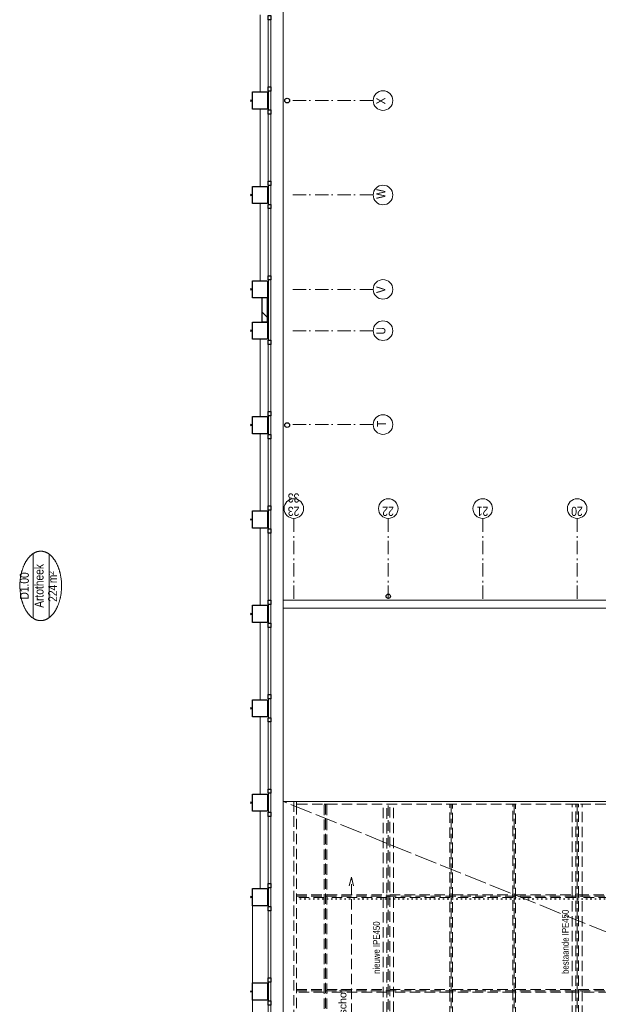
# Model space of a CAD drawing. Header units: millimetres. Extents: x 164327 to 368283, y 131426 to 274001.
# Tile 72 of 160: x 325379 to 336161, y 191884 to 210241. Entities that reach past the tile are written whole.
import ezdxf
from ezdxf.enums import TextEntityAlignment as Align

# ---------------------------------------------------------------- set-up
doc = ezdxf.new("R2010")
doc.units = ezdxf.units.MM
doc.header["$LTSCALE"] = 400
doc.header["$PDMODE"] = 3
doc.header["$PDSIZE"] = 15
for name, pattern in [('STYLE_02', [0.694427, 0.486069, -0.208359]), ('STYLE_03', [1.25, 1.041641, -0.208359]), ('STYLE_05', [0.208282, 0.069427, -0.138855]), ('STYLE_06', [1.041641, 0.625, -0.208282, 0.069427, -0.138931])]:
    doc.linetypes.add(name, pattern=pattern)
for name, color, linetype, lineweight in [('Buitenkozijnen', 140, 'Continuous', 15), ('mat-baksteen', 5, 'Continuous', 25), ('mat-beton (ihwg)', 5, 'Continuous', 25), ('mat-kalkzandsteen', 5, 'Continuous', 25), ('mat-staal', 5, 'Continuous', 25), ('None', 7, 'Continuous', 9), ('Ruimtenummers', 5, 'Continuous', 25), ('Tekst', 140, 'Continuous', 15)]:
    doc.layers.add(name, color=color, linetype=linetype, lineweight=lineweight)
doc.styles.add('Arial', font='arial.ttf', dxfattribs={"height": 211.666667})
doc.styles.add('Arial Narrow', font='ARIALN.TTF', dxfattribs={"height": 222.25})

# ---------------------------------------------------------------- blocks, each defined once
blk = doc.blocks.new('*U845')
at = {"layer": 'None', "color": 43, "linetype": 'Continuous', "lineweight": 9}
for points, knots in [([(0, 0), (0, 5), (3.894, 10), (11.68, 20), (20, 0)], [0, 0, 0, 0.3093529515, 0.3093529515, 1, 1, 1]), ([(20, 0), (28.32, -20), (36.106, -10), (40, -5), (40, 0), (40, 5), (36.106, 10), (28.32, 20), (20, 0)], [0, 0, 0, 0.3453298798, 0.3453298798, 0.500007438, 0.500007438, 0.6546816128, 0.6546816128, 1, 1, 1]), ([(20, 0), (25.824, -14), (31.2742, -7), (34, -3.5), (34, 0), (34, 3.5), (31.2742, 7), (25.824, 14), (20, 0)], [0, 0, 0, 0.3453298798, 0.3453298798, 0.500007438, 0.500007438, 0.6546816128, 0.6546816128, 1, 1, 1])]:
    blk.add_open_spline(points, degree=2, knots=knots, dxfattribs=at)
blk = doc.blocks.new('*U846')
at = {"layer": 'None', "color": 43}
blk.add_blockref('*U845', (0, 0), dxfattribs=at)
blk = doc.blocks.new('*U847')
at = {"layer": 'None', "color": 43, "linetype": 'Continuous', "lineweight": 9}
for points, knots in [([(0, 0), (0, 5), (3.894, 10), (11.68, 20), (20, 0)], [0, 0, 0, 0.3093529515, 0.3093529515, 1, 1, 1]), ([(20, 0), (28.32, -20), (36.106, -10), (40, -5), (40, 0), (40, 5), (36.106, 10), (28.32, 20), (20, 0)], [0, 0, 0, 0.3453298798, 0.3453298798, 0.500007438, 0.500007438, 0.6546816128, 0.6546816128, 1, 1, 1]), ([(20, 0), (25.824, -14), (31.2742, -7), (34, -3.5), (34, 0), (34, 3.5), (31.2742, 7), (25.824, 14), (20, 0)], [0, 0, 0, 0.3453298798, 0.3453298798, 0.500007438, 0.500007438, 0.6546816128, 0.6546816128, 1, 1, 1])]:
    blk.add_open_spline(points, degree=2, knots=knots, dxfattribs=at)
blk = doc.blocks.new('*U848')
at = {"layer": 'None', "color": 43}
blk.add_blockref('*U847', (0, 0), dxfattribs=at)
blk = doc.blocks.new('*X237')
at = {"layer": 'None', "lineweight": 9}
blk.add_line((-68, -68), (68, 68), dxfattribs=at)
blk = doc.blocks.new('Kolom O 194')
at = {"layer": 'mat-staal', "lineweight": 25}
for radius in [96.8, 88.8]:
    blk.add_circle((0, 0), radius, dxfattribs=at)
at = {"layer": 'mat-staal'}
blk.add_blockref('*X237', (0, 0), dxfattribs=at)
blk = doc.blocks.new('*U849')
at = {"layer": 'None', "color": 8, "linetype": 'STYLE_02', "lineweight": 5}
for p, q in [((1057, -27345), (-2522, -27345)), ((1057, -27535), (-2522, -27535)), ((-39, -27420), (-1459, -27420)), ((-39, -27460), (-1459, -27460))]:
    blk.add_line(p, q, dxfattribs=at)
at = {"layer": 'None', "color": 43, "linetype": 'STYLE_02', "lineweight": 9}
for p, q in [((-2459, -27420), (-1459, -27420)), ((-2459, -27460), (-1459, -27460)), ((-59, -27420), (948, -27420)), ((-59, -27460), (948, -27460))]:
    blk.add_line(p, q, dxfattribs=at)
at = {"layer": 'None', "color": 7}
for p in [(-2522, -27440), (1044, -27440)]:
    blk.add_blockref('Kolom O 194', p, dxfattribs=at)
at = {"layer": 'None', "color": 43}
for name, p, rotation in [('*U846', (-1459, -27420), 270), ('*U848', (-59, -27460), 90)]:
    blk.add_blockref(name, p, dxfattribs=dict(at, rotation=rotation))
blk = doc.blocks.new('*U850')
at = {"layer": 'None', "color": 43, "linetype": 'STYLE_02', "lineweight": 9}
blk.add_line((150, -11550), (4950, -11550), dxfattribs=at)
at = {"layer": 'None', "color": 43, "lineweight": 9}
for q in [(4791, -11507), (4791, -11593)]:
    blk.add_line((4950, -11550), q, dxfattribs=at)
at = {"layer": 'None', "color": 43, "insert": (1630, -11317), "char_height": 141.1, "attachment_point": 1, "style": 'Arial'}
blk.add_mtext('afschot', dxfattribs=at)
blk = doc.blocks.new('*U851')
at = {"layer": 'None', "color": 43, "linetype": 'STYLE_02', "lineweight": 9}
blk.add_line((1807, -6582), (4911, -6582), dxfattribs=at)
at = {"layer": 'None', "color": 43, "lineweight": 9}
for q in [(4752, -6539), (4752, -6624)]:
    blk.add_line((4911, -6582), q, dxfattribs=at)
at = {"layer": 'None', "color": 43, "insert": (2187, -6349), "char_height": 141.1, "attachment_point": 1, "style": 'Arial'}
blk.add_mtext('afschot', dxfattribs=at)
blk = doc.blocks.new('*U852')
at = {"layer": 'None', "color": 43, "linetype": 'STYLE_02', "lineweight": 9}
blk.add_line((150, -18650), (4950, -18650), dxfattribs=at)
at = {"layer": 'None', "color": 43, "lineweight": 9}
for q in [(4791, -18607), (4791, -18693)]:
    blk.add_line((4950, -18650), q, dxfattribs=at)
at = {"layer": 'None', "color": 43, "insert": (1630, -18417), "char_height": 141.1, "attachment_point": 1, "style": 'Arial'}
blk.add_mtext('afschot', dxfattribs=at)
blk = doc.blocks.new('*U853')
at = {"layer": 'None', "color": 43, "linetype": 'STYLE_02', "lineweight": 9}
blk.add_line((-2503, -24370), (715, -24370), dxfattribs=at)
at = {"layer": 'None', "color": 43, "lineweight": 9}
for q in [(556, -24327), (556, -24413)]:
    blk.add_line((715, -24370), q, dxfattribs=at)
at = {"layer": 'None', "color": 43, "insert": (-1973, -24137), "char_height": 141.1, "attachment_point": 1, "style": 'Arial'}
blk.add_mtext('afschot', dxfattribs=at)
blk = doc.blocks.new('*U854')
at = {"layer": 'None', "color": 43, "linetype": 'STYLE_02', "lineweight": 9}
for p, q in [((-513, -5558), (-72, -6000)), ((-2669, -7370), (-2576, -7370)), ((-2576, -7370), (-2027, -7919))]:
    blk.add_line(p, q, dxfattribs=at)
blk.add_arc((136, -8168), 2178, 173.4354, 95.4977, dxfattribs=at)
blk = doc.blocks.new('*U855')
at = {"layer": 'None', "color": 140, "linetype": 'STYLE_03', "lineweight": 15}
for p, q in [((-2694, -27630), (6326, -5310)), ((6326, -21570), (-2669, -8170))]:
    blk.add_line(p, q, dxfattribs=at)
at = {"layer": 'None', "color": 140, "linetype": 'STYLE_02', "lineweight": 15}
for p, q in [((1036, -5558), (1036, -6185)), ((2796, -5558), (2796, -21322)), ((4556, -5558), (4556, -21322)), ((6276, -6098), (792, -6098)), ((6251, -7271), (2059, -7271)), ((2121, -7175), (6276, -7175)), ((2121, -7365), (6276, -7365)), ((-2024, -8445), (-2674, -8445)), ((6276, -8445), (2297, -8445)), ((-1485, -9618), (-2674, -9618)), ((6276, -9618), (1762, -9618)), ((-724, -10169), (-724, -27575)), ((1036, -10145), (1036, -21322)), ((-2674, -10695), (6276, -10695)), ((6276, -10791), (-2669, -10791)), ((-2674, -10885), (6276, -10885)), ((6276, -11965), (-2674, -11965)), ((6276, -13138), (-2674, -13138)), ((-2674, -14215), (6276, -14215)), ((6276, -14311), (-2674, -14311)), ((-2674, -14405), (6276, -14405)), ((6276, -15485), (-2674, -15485)), ((6276, -16658), (-2674, -16658)), ((-2674, -17735), (6276, -17735)), ((6276, -17831), (-2674, -17831)), ((-2674, -17925), (6276, -17925)), ((6276, -19005), (-2674, -19005)), ((6276, -20178), (-2674, -20178)), ((-2674, -21255), (6276, -21255)), ((1011, -21351), (-2674, -21351)), ((-2674, -21445), (6276, -21445)), ((1011, -22524), (-2674, -22524)), ((1011, -23697), (-2674, -23697)), ((-2674, -24775), (1011, -24775)), ((1011, -24870), (-2674, -24870)), ((-2674, -24965), (1011, -24965)), ((1011, -26043), (-2674, -26043)), ((1011, -27216), (-2674, -27216)), ((1241, -27590), (-2719, -27590)), ((1241, -27630), (-2719, -27630))]:
    blk.add_line(p, q, dxfattribs=at)
at = {"layer": 'None', "color": 43, "linetype": 'STYLE_02', "lineweight": 9}
for p, q in [((792, -6073), (6276, -6073)), ((792, -6123), (792, -6073)), ((792, -6123), (6276, -6123)), ((6276, -6123), (6276, -6073)), ((2113, -7246), (6276, -7246)), ((2136, -7296), (6276, -7296)), ((6276, -7296), (6276, -7246)), ((-2669, -8419), (-2669, -8469)), ((-2035, -8420), (-2669, -8419)), ((2314, -8419), (6276, -8419)), ((6276, -8469), (6276, -8419)), ((-2028, -8470), (-2669, -8469)), ((2307, -8469), (6276, -8469)), ((-2682, -9592), (-2682, -9642)), ((-1532, -9592), (-2682, -9592)), ((-1484, -9642), (-2682, -9642)), ((1740, -9643), (6276, -9642)), ((1788, -9593), (6276, -9592)), ((6276, -9642), (6276, -9592)), ((-2669, -10765), (6276, -10765)), ((-2669, -10815), (-2669, -10765)), ((-2669, -10815), (6276, -10815)), ((6276, -10815), (6276, -10765)), ((-2669, -11938), (6276, -11938)), ((-2669, -11988), (-2669, -11938)), ((-2669, -11988), (6276, -11988)), ((6276, -11988), (6276, -11938)), ((-2669, -13111), (6276, -13111)), ((-2669, -13161), (-2669, -13111)), ((-2669, -13161), (6276, -13161)), ((6276, -13161), (6276, -13111)), ((-2669, -14284), (6276, -14284)), ((-2669, -14334), (-2669, -14284)), ((6276, -14334), (6276, -14284)), ((-2669, -14334), (6276, -14334)), ((-2669, -15457), (6276, -15457)), ((-2669, -15507), (-2669, -15457)), ((-2669, -15507), (6276, -15507)), ((6276, -15507), (6276, -15457)), ((-2669, -16630), (6276, -16630)), ((-2669, -16680), (-2669, -16630)), ((-2669, -16680), (6276, -16680)), ((6276, -16680), (6276, -16630)), ((-2669, -17803), (6276, -17803)), ((-2669, -17853), (-2669, -17803)), ((6276, -17853), (6276, -17803)), ((-2669, -17853), (6276, -17853)), ((-2669, -18976), (6276, -18976)), ((-2669, -19026), (-2669, -18976)), ((-2669, -19026), (6276, -19026)), ((6276, -19026), (6276, -18976)), ((-2669, -20149), (6276, -20149)), ((-2669, -20199), (-2669, -20149)), ((6276, -20199), (6276, -20149)), ((-2669, -20199), (6276, -20199)), ((-2669, -21322), (1011, -21322)), ((-2669, -21372), (-2669, -21322)), ((-2669, -21372), (1011, -21372)), ((1011, -21372), (1011, -21322)), ((1011, -21322), (6326, -21322)), ((1011, -21372), (1011, -21322)), ((1011, -21372), (6326, -21372)), ((6326, -21372), (6326, -21322)), ((-2669, -22495), (1011, -22495)), ((-2669, -22545), (-2669, -22495)), ((-2669, -22545), (1011, -22545)), ((1011, -22545), (1011, -22495)), ((-2669, -23668), (1011, -23668)), ((-2669, -23718), (-2669, -23668)), ((1011, -23718), (1011, -23668)), ((-2669, -23718), (1011, -23718)), ((-2669, -24841), (1011, -24841)), ((-2669, -24891), (-2669, -24841)), ((-2669, -24891), (1011, -24891)), ((1011, -24891), (1011, -24841)), ((-2669, -26014), (1011, -26014)), ((-2669, -26064), (-2669, -26014)), ((-2669, -26064), (1011, -26064)), ((1011, -26064), (1011, -26014)), ((-2669, -27187), (1011, -27187)), ((-2669, -27237), (-2669, -27187)), ((-2669, -27237), (1011, -27237)), ((1011, -27237), (1011, -27187))]:
    blk.add_line(p, q, dxfattribs=at)
for points in [[(6326, -5508), (-634, -5508), (-584, -5558), (6326, -5558)], [(1011, -5558), (1061, -5558), (1061, -6073), (1011, -6073)], [(2771, -5558), (2821, -5558), (2821, -6073), (2771, -6073)], [(4531, -5558), (4581, -5558), (4581, -6073), (4531, -6073)], [(6276, -5558), (6326, -5558), (6326, -21322), (6276, -21322)], [(1011, -6123), (1061, -6123), (1061, -6185), (1011, -6185)], [(2771, -6123), (2821, -6123), (2821, -7246), (2771, -7246)], [(4531, -6123), (4581, -6123), (4581, -7246), (4531, -7246)], [(4531, -6123), (4581, -6123), (4581, -7246), (4531, -7246)], [(-2719, -7320), (-2669, -7320), (-2669, -27630), (-2719, -27630)], [(2771, -7296), (2821, -7296), (2821, -8419), (2771, -8419)], [(4531, -7296), (4581, -7296), (4581, -8419), (4531, -8419)], [(4531, -7296), (4581, -7296), (4581, -8419), (4531, -8419)], [(2771, -8469), (2821, -8469), (2821, -9592), (2771, -9592)], [(4531, -8469), (4581, -8469), (4581, -9592), (4531, -9592)], [(4531, -8469), (4581, -8469), (4581, -9592), (4531, -9592)], [(2771, -9642), (2821, -9642), (2821, -10765), (2771, -10765)], [(4531, -9642), (4581, -9642), (4581, -10765), (4531, -10765)], [(4531, -9642), (4581, -9642), (4581, -10765), (4531, -10765)], [(-749, -10169), (-699, -10169), (-699, -10765), (-749, -10765)], [(1011, -10145), (1061, -10145), (1061, -10765), (1011, -10765)], [(-749, -10815), (-699, -10815), (-699, -11938), (-749, -11938)], [(1011, -10815), (1061, -10815), (1061, -11938), (1011, -11938)], [(2771, -10815), (2821, -10815), (2821, -11938), (2771, -11938)], [(4531, -10815), (4581, -10815), (4581, -11938), (4531, -11938)], [(4531, -10815), (4581, -10815), (4581, -11938), (4531, -11938)], [(-749, -11988), (-699, -11988), (-699, -13111), (-749, -13111)], [(1011, -11988), (1061, -11988), (1061, -13111), (1011, -13111)], [(2771, -11988), (2821, -11988), (2821, -13111), (2771, -13111)], [(4531, -11988), (4581, -11988), (4581, -13111), (4531, -13111)], [(4531, -11988), (4581, -11988), (4581, -13111), (4531, -13111)], [(-749, -13161), (-699, -13161), (-699, -14284), (-749, -14284)], [(1011, -13161), (1061, -13161), (1061, -14284), (1011, -14284)], [(2771, -13161), (2821, -13161), (2821, -14284), (2771, -14284)], [(4531, -13161), (4581, -13161), (4581, -14284), (4531, -14284)], [(4531, -13161), (4581, -13161), (4581, -14284), (4531, -14284)], [(-749, -14334), (-699, -14334), (-699, -15457), (-749, -15457)], [(1011, -14334), (1061, -14334), (1061, -15457), (1011, -15457)], [(2771, -14334), (2821, -14334), (2821, -15457), (2771, -15457)], [(4531, -14334), (4581, -14334), (4581, -15457), (4531, -15457)], [(4531, -14334), (4581, -14334), (4581, -15457), (4531, -15457)], [(-749, -15507), (-699, -15507), (-699, -16630), (-749, -16630)], [(1011, -15507), (1061, -15507), (1061, -16630), (1011, -16630)], [(2771, -15507), (2821, -15507), (2821, -16630), (2771, -16630)], [(4531, -15507), (4581, -15507), (4581, -16630), (4531, -16630)], [(4531, -15507), (4581, -15507), (4581, -16630), (4531, -16630)], [(-749, -16680), (-699, -16680), (-699, -17803), (-749, -17803)], [(1011, -16680), (1061, -16680), (1061, -17803), (1011, -17803)], [(2771, -16680), (2821, -16680), (2821, -17803), (2771, -17803)], [(4531, -16680), (4581, -16680), (4581, -17803), (4531, -17803)], [(4531, -16680), (4581, -16680), (4581, -17803), (4531, -17803)], [(-749, -17853), (-699, -17853), (-699, -18976), (-749, -18976)], [(1011, -17853), (1061, -17853), (1061, -18976), (1011, -18976)], [(2771, -17853), (2821, -17853), (2821, -18976), (2771, -18976)], [(4531, -17853), (4581, -17853), (4581, -18976), (4531, -18976)], [(4531, -17853), (4581, -17853), (4581, -18976), (4531, -18976)], [(-749, -19026), (-699, -19026), (-699, -20149), (-749, -20149)], [(1011, -19026), (1061, -19026), (1061, -20149), (1011, -20149)], [(2771, -19026), (2821, -19026), (2821, -20149), (2771, -20149)], [(4531, -19026), (4581, -19026), (4581, -20149), (4531, -20149)], [(4531, -19026), (4581, -19026), (4581, -20149), (4531, -20149)], [(-749, -20199), (-699, -20199), (-699, -21322), (-749, -21322)], [(1011, -20199), (1061, -20199), (1061, -21322), (1011, -21322)], [(2771, -20199), (2821, -20199), (2821, -21322), (2771, -21322)], [(4531, -20199), (4581, -20199), (4581, -21322), (4531, -21322)], [(-749, -21372), (-699, -21372), (-699, -22495), (-749, -22495)], [(1011, -21372), (1061, -21372), (1061, -27590), (1011, -27590)], [(1241, -27580), (1061, -27580), (1061, -21372), (6326, -21372), (6326, -21570), (1241, -21570)], [(-749, -22545), (-699, -22545), (-699, -23668), (-749, -23668)], [(-749, -23718), (-699, -23718), (-699, -24841), (-749, -24841)], [(-749, -24891), (-699, -24891), (-699, -26014), (-749, -26014)], [(-749, -26064), (-699, -26064), (-699, -27187), (-749, -27187)], [(-749, -27237), (-699, -27237), (-699, -27575), (-749, -27575)], [(1011, -27580), (1241, -27580), (1241, -27630), (1011, -27630)]]:
    blk.add_lwpolyline(points, close=True, dxfattribs=at)
at = {"layer": 'None', "color": 7}
for name in ['*U854', '*U851', '*U850', '*U852', '*U853', '*U849']:
    blk.add_blockref(name, (0, 0), dxfattribs=at)
at = {"layer": 'Tekst', "color": 140, "insert": (-738, -26415), "char_height": 127, "attachment_point": 2, "style": 'Arial Narrow'}
blk.add_mtext('stabilisatieconstructie vlgs. opgave constructeur\\Pin lijn buiskolommen raadzaal\\P2x buiskolom, 1x bovenligende buis,\\Prvs Mcalloy-spankabels\\P', dxfattribs=at)
blk = doc.blocks.new('*X920')
at = {"layer": 'None', "lineweight": 9}
blk.add_line((15345, -5020), (15445, -4920), dxfattribs=at)
blk = doc.blocks.new('Gevelpui best 1410 (2D)')
at = {"layer": 'Buitenkozijnen', "lineweight": 15}
for p, q in [((-260, 0), (-260, -1410)), ((-260, 0), (-210, 0)), ((-210, 0), (-210, -1410)), ((-260, -1410), (-210, -1410))]:
    blk.add_line(p, q, dxfattribs=at)
at = {"layer": 'Buitenkozijnen', "color": 92, "lineweight": 25}
for points in [[(-260, 0), (-210, 0), (-210, -80), (-260, -80)], [(-260, -1330), (-210, -1330), (-210, -1410), (-260, -1410)]]:
    blk.add_lwpolyline(points, close=True, dxfattribs=at)
at = {"layer": 'None', "color": 43, "linetype": 'Continuous', "lineweight": 9}
blk.add_line((-410, 15), (-410, -1425), dxfattribs=at)
blk = doc.blocks.new('Gevelpui best 1410 beton (2D)')
at = {"layer": 'Buitenkozijnen', "lineweight": 15}
for p, q in [((-260, 0), (-260, -1410)), ((-260, 0), (-210, 0)), ((-210, 0), (-210, -1410)), ((-260, -1410), (-210, -1410))]:
    blk.add_line(p, q, dxfattribs=at)
at = {"layer": 'Buitenkozijnen', "color": 92, "lineweight": 25}
for points in [[(-260, 0), (-210, 0), (-210, -80), (-260, -80)], [(-260, -1330), (-210, -1330), (-210, -1410), (-260, -1410)]]:
    blk.add_lwpolyline(points, close=True, dxfattribs=at)
at = {"layer": 'None', "color": 43, "linetype": 'Continuous', "lineweight": 9}
blk.add_line((-550, 15), (-550, -1425), dxfattribs=at)
blk = doc.blocks.new('Kolom 280x320')
at = {"layer": 'mat-beton (ihwg)', "lineweight": 25}
blk.add_lwpolyline([(-300, 160), (-20, 160), (-20, -160), (-300, -160)], close=True, dxfattribs=at)
at = {"layer": 'None', "color": 92, "linetype": 'Continuous', "lineweight": 5}
blk.add_point((0, 0), dxfattribs=at)
blk = doc.blocks.new('Ruimtenummer UV 50')
at = {"layer": 'Ruimtenummers', "color": 8, "lineweight": 5}
for p, q in [((602, 157), (-602, 157)), ((595, -137), (-595, -137))]:
    blk.add_line(p, q, dxfattribs=at)
blk.add_open_spline([(-323, 354), (-173, 406), (173, 406), (323, 354), (473, 302), (560, 212), (647, 122), (647, 18), (647, -86), (560, -176), (473, -266), (323, -318), (173, -370), (-173, -370), (-323, -318), (-474, -266), (-560, -176), (-647, -86), (-647, 18), (-647, 122), (-560, 212), (-474, 302), (-323, 354)], degree=2, knots=[0, 0, 0, 0.09962, 0.19924, 0.19924, 0.283607, 0.283607, 0.349619, 0.349619, 0.415638, 0.415638, 0.5, 0.5, 0.59962, 0.69924, 0.69924, 0.783607, 0.783607, 0.849619, 0.849619, 0.915638, 0.915638, 1, 1, 1], dxfattribs=at)
at = {"layer": 'Ruimtenummers', "attachment_point": 2, "style": 'Arial Narrow'}
for s, insert, char_height in [(' m', (104, -122), 165.9), (' 2', (220, -133), 96.8)]:
    blk.add_mtext(s, dxfattribs=dict(at, insert=insert, char_height=char_height))
at = {"layer": 'Ruimtenummers', "style": 'Arial Narrow'}
for tag, p in [('Nummer', (0, 407)), ('Naam', (0, 132)), ('Oppervlak', (-138, -122))]:
    blk.add_attdef(tag, text='', height=166, dxfattribs=at).set_placement(p, align=Align.TOP_CENTER)
blk = doc.blocks.new('HWA')
at = {"layer": 'None', "color": 92, "linetype": 'Continuous', "lineweight": 25}
blk.add_circle((0, -74), 40, dxfattribs=at)

msp = doc.modelspace()

# ---------------------------------------------------------------- linework, layer by layer
at = {"layer": 'Buitenkozijnen', "color": 43, "linetype": 'Continuous', "lineweight": 9, "flags": 128}
msp.add_lwpolyline([(330057.02056, 210642.75849), (330287.02056, 210642.75849), (330287.02056, 188777.75849), (330266.97992, 188777.75849)], dxfattribs=at)
at = {"layer": 'Buitenkozijnen', "lineweight": 15}
for points in [[(330016.97992, 208907.75849), (330057.02056, 208907.75849), (330057.02056, 208557.75849), (330016.97992, 208557.75849)], [(330016.97992, 207147.75849), (330057.02056, 207147.75849), (330057.02056, 206797.75849), (330016.97992, 206797.75849)], [(330016.97992, 205387.75849), (330057.02056, 205387.75849), (330057.02056, 204267.75849), (330016.97992, 204267.75849)], [(330057.02056, 202857.75849), (330016.97992, 202857.75849), (330016.97992, 202507.75849), (330057.02056, 202507.75849)], [(330057.02056, 201097.75849), (330016.97992, 201097.75849), (330016.97992, 200747.75849), (330057.02056, 200747.75849)], [(330057.02056, 199337.75849), (330016.97992, 199337.75849), (330016.97992, 198987.75849), (330057.02056, 198987.75849)], [(330057.02056, 197577.75849), (330016.97992, 197577.75849), (330016.97992, 197227.75849), (330057.02056, 197227.75849)], [(330057.02056, 195817.75849), (330016.97992, 195817.75849), (330016.97992, 195467.75849), (330057.02056, 195467.75849)], [(330057.02056, 194057.75849), (330016.97992, 194057.75849), (330016.97992, 193707.75849), (330057.02056, 193707.75849)], [(330057.02056, 192297.75849), (330016.97992, 192297.75849), (330016.97992, 191947.75849), (330057.02056, 191947.75849)]]:
    msp.add_lwpolyline(points, close=True, dxfattribs=at)
at = {"layer": 'mat-kalkzandsteen', "lineweight": 25}
for p, q in [((329996.97992, 205052.75849), (329896.97992, 205052.75849)), ((329896.97992, 204602.75849), (329896.97992, 205052.75849)), ((329996.97992, 204602.75849), (329996.97992, 205052.75849)), ((329996.97992, 204602.75849), (329896.97992, 204602.75849))]:
    msp.add_line(p, q, dxfattribs=at)
at = {"layer": 'None', "color": 7, "linetype": 'STYLE_06', "lineweight": 9}
for p, q in [((331966.02007, 208732.75849), (330466.02007, 208732.75849)), ((331966.02007, 206972.75849), (330466.02007, 206972.75849)), ((331966.02007, 205212.75849), (330466.02007, 205212.75849)), ((331966.02007, 204442.75849), (330466.02007, 204442.75849)), ((331966.02007, 202692.75849), (330466.02007, 202692.75849)), ((330486.97992, 200943.95187), (330486.97992, 199443.95187)), ((330486.97992, 200943.95187), (330486.97992, 199443.95187)), ((332246.97992, 200943.95187), (332246.97992, 199443.95187)), ((334006.97992, 200943.95187), (334006.97992, 199443.95187)), ((335766.97992, 200943.95187), (335766.97992, 199443.95187))]:
    msp.add_line(p, q, dxfattribs=at)
at = {"layer": 'None', "color": 43, "linetype": 'Continuous', "lineweight": 9}
msp.add_line((346546.97992, 199266.73975), (330287.02056, 199266.73975), dxfattribs=at)
at = {"layer": 'None', "color": 92, "linetype": 'STYLE_05', "lineweight": 25}
msp.add_line((330596.97992, 193849.82366), (346546.97992, 193849.82366), dxfattribs=at)
at = {"layer": 'None', "color": 43, "linetype": 'Continuous', "lineweight": 9}
msp.add_lwpolyline([(330287.02056, 195667.75875), (330287.02056, 199416.73975), (346546.97992, 199416.73975), (346546.97992, 195667.75875)], close=True, dxfattribs=at)
for centre in [(332148.62649, 208732.75849), (332148.62649, 206972.75849), (332148.62649, 205212.75849), (332148.62649, 204442.75849), (332148.62649, 202692.75849), (330486.97992, 201126.55829), (330486.97992, 201126.55829), (332246.97992, 201126.55829), (334006.97992, 201126.55829), (335766.97992, 201126.55829)]:
    msp.add_circle(centre, 182.60642, dxfattribs=at)
at = {"layer": 'None', "color": 92, "linetype": 'Continuous', "lineweight": 25}
for centre in [(330361.97992, 208732.75849), (330361.97992, 202682.75849)]:
    msp.add_circle(centre, 45, dxfattribs=at)

# ---------------------------------------------------------------- block references
at = {"layer": 'Buitenkozijnen', "color": 7}
for name, p in [('Gevelpui best 1410 (2D)', (330266.97992, 210317.75849)), ('Gevelpui best 1410 (2D)', (330266.97992, 208557.75849)), ('Gevelpui best 1410 (2D)', (330266.97992, 206797.75849)), ('Gevelpui best 1410 (2D)', (330266.97992, 204267.75849)), ('Gevelpui best 1410 (2D)', (330266.97992, 202507.75849)), ('Gevelpui best 1410 (2D)', (330266.97992, 200747.75849)), ('Gevelpui best 1410 (2D)', (330266.97992, 198987.75849)), ('Gevelpui best 1410 (2D)', (330266.97992, 197227.75849)), ('Gevelpui best 1410 (2D)', (330266.97992, 195467.75849)), ('Gevelpui best 1410 beton (2D)', (330266.97992, 193707.75849)), ('Gevelpui best 1410 beton (2D)', (330266.97992, 191947.75849))]:
    msp.add_blockref(name, p, dxfattribs=at)
at = {"layer": 'mat-baksteen', "color": 7, "rotation": 180}
for p in [(329696.97992, 208732.75849), (329696.97992, 206972.75849), (329696.97992, 205212.75849), (329696.97992, 204442.75849), (329696.97992, 202682.75849), (329696.97992, 200922.75849), (329696.97992, 199162.75849), (329696.97992, 197402.75849), (329696.97992, 195642.75849), (329696.97992, 193882.75849), (329696.97992, 192122.75849)]:
    msp.add_blockref('Kolom 280x320', p, dxfattribs=at)
at = {"layer": 'mat-kalkzandsteen', "rotation": 90}
msp.add_blockref('*X920', (324976.97992, 189341.69912), dxfattribs=at)
at = {"layer": 'None', "color": 7}
for name, p, rotation in [('HWA', (332246.97992, 199416.73975), 180), ('*U855', (324976.97992, 189341.69912), 90)]:
    msp.add_blockref(name, p, dxfattribs=dict(at, rotation=rotation))
at = {"layer": 'Ruimtenummers', "rotation": 90}
msp.add_blockref('Ruimtenummer UV 50', (325788.53513, 199684.49912), dxfattribs=at).add_auto_attribs({'Nummer': 'D1.00', 'Naam': 'Artotheek', 'Oppervlak': '224'})

# ---------------------------------------------------------------- texts
at = {"layer": 'None', "color": 8, "attachment_point": 1, "style": 'Arial Narrow'}
for s, insert, char_height, rotation in [('X', (332023.74316, 208660.79182), 169.33333, 90), ('W', (332023.74316, 206900.79182), 169.33333, 90), ('V', (332023.74316, 205140.79182), 169.33333, 90), ('U', (332023.74316, 204370.79182), 169.33333, 90), ('T', (332035.86891, 202646.18225), 169.33333, 90), ('33', (330590.98223, 201239.31587), 169.333333, 180), ('23', (330590.98223, 200989.54921), 169.333333, 180), ('22', (332350.98223, 200989.54921), 169.333333, 180), ('21', (334110.98223, 200989.54921), 169.333333, 180), ('20', (335870.98223, 200989.54921), 169.333333, 180)]:
    msp.add_mtext(s, dxfattribs=dict(at, insert=insert, char_height=char_height, rotation=rotation))
at = {"layer": 'Tekst', "color": 43, "char_height": 127, "attachment_point": 1, "rotation": 90, "style": 'Arial Narrow'}
for s, insert in [('bestaande IPE450', (335483.31742, 192450.27304)), ('nieuwe IPE450', (331963.31742, 192450.27304))]:
    msp.add_mtext(s, dxfattribs=dict(at, insert=insert))

doc.saveas('drawing.dxf')
